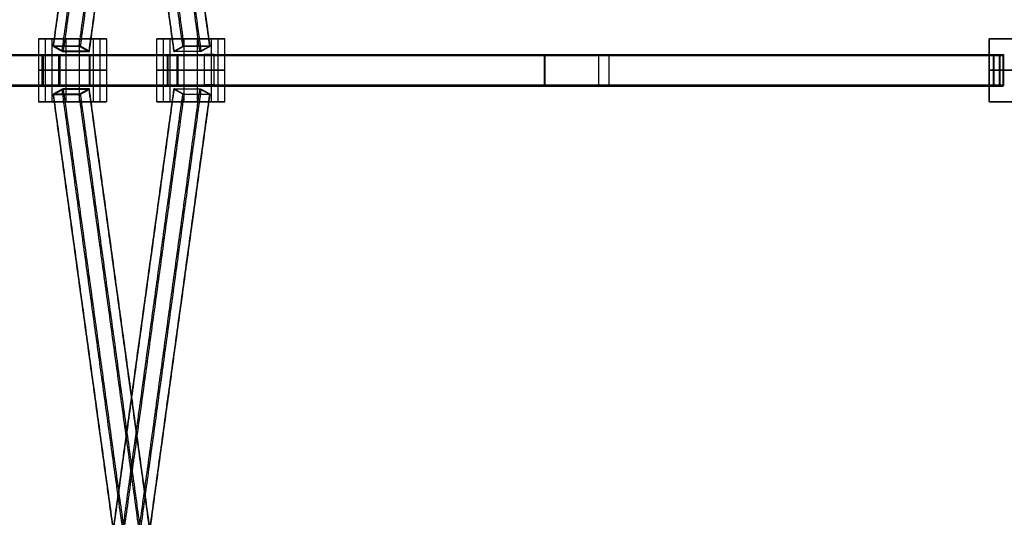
# Model space of a CAD drawing. Header units: metres. Extents: x -0.48 to 6.79, y -0.06 to 3.56.
# Tile 4 of 13: x 1.25 to 3.12, y 0.9 to 1.85. Entities that reach past the tile are written whole.
import ezdxf

# ---------------------------------------------------------------- set-up
doc = ezdxf.new("R2010")
doc.units = ezdxf.units.M
doc.layers.add('0 - Default', color=18, linetype='Continuous', true_color=0x000000)

msp = doc.modelspace()

# ---------------------------------------------------------------- linework, layer by layer
at = {"layer": '0 - Default'}
for p, q in [((1.3008, 1.8096, 3.1496), (1.4047, 1.8096, 3.2096)), ((1.3402, 1.8096, 3.2013), (1.3652, 1.8096, 3.158)), ((1.5258, 1.8096, 2.7599), (1.6297, 1.8096, 2.8199)), ((1.5902, 1.8096, 2.7683), (1.5652, 1.8096, 2.8116)), ((3.0955, 1.8096, 3.2127), (3.2155, 1.8096, 3.2127)), ((3.0955, 1.8096, 3.6627), (3.2155, 1.8096, 3.6627)), ((1.3117, 1.7776, 3.1657), (1.3117, 1.7796, 3.1657)), ((1.3262, 1.7904, 3.1695), (1.3245, 1.7904, 3.1685)), ((1.342, 1.7951, 3.1981), (1.3411, 1.7956, 3.1998)), ((1.3599, 1.7852, 3.1672), (1.3589, 1.7858, 3.1689)), ((1.3765, 1.7904, 3.1985), (1.3747, 1.7904, 3.1975)), ((1.3853, 1.7776, 3.2082), (1.3853, 1.7796, 3.2082)), ((1.5429, 1.7776, 2.7698), (1.5429, 1.7796, 2.7698)), ((1.5557, 1.7904, 2.772), (1.554, 1.7904, 2.771)), ((1.5715, 1.7858, 2.8006), (1.5706, 1.7852, 2.8023)), ((1.5894, 1.7956, 2.7697), (1.5884, 1.7951, 2.7714)), ((1.606, 1.7904, 2.801), (1.6042, 1.7904, 2.8)), ((1.6125, 1.7776, 2.81), (1.6125, 1.7796, 2.81)), ((3.113, 1.7776, 3.6711), (3.113, 1.7796, 3.6711)), ((3.1153, 1.7776, 3.2127), (3.1153, 1.7796, 3.2127)), ((1.2949, 1.7496, 3.1755), (1.2966, 1.7496, 3.1745)), ((1.3269, 1.7496, 3.1569), (1.3286, 1.7496, 3.1559)), ((1.3852, 1.7496, 3.2277), (1.3852, 1.7496, 3.2257)), ((1.3853, 1.7496, 3.1907), (1.3853, 1.7496, 3.1887)), ((1.5341, 1.7496, 2.785), (1.5331, 1.7496, 2.7867)), ((1.5527, 1.7496, 2.753), (1.5517, 1.7496, 2.7547)), ((1.6028, 1.7496, 2.827), (1.6038, 1.7496, 2.8252)), ((1.6212, 1.7496, 2.7949), (1.6222, 1.7496, 2.7931)), ((3.1043, 1.7496, 3.6863), (3.1033, 1.7496, 3.688)), ((3.1152, 1.7496, 3.2302), (3.1152, 1.7496, 3.2322)), ((3.1153, 1.7496, 3.1932), (3.1153, 1.7496, 3.1952)), ((3.1227, 1.7496, 3.6542), (3.1217, 1.7496, 3.6559)), ((1.3117, 1.7196, 3.1657), (1.3117, 1.7216, 3.1657)), ((1.3262, 1.7088, 3.1695), (1.3245, 1.7088, 3.1685)), ((1.3411, 1.7036, 3.1998), (1.342, 1.7042, 3.1981)), ((1.3589, 1.7134, 3.1689), (1.3599, 1.714, 3.1672)), ((1.3765, 1.7088, 3.1985), (1.3747, 1.7088, 3.1975)), ((1.3853, 1.7196, 3.2082), (1.3853, 1.7216, 3.2082)), ((1.5429, 1.7196, 2.7698), (1.5429, 1.7216, 2.7698)), ((1.5557, 1.7088, 2.772), (1.554, 1.7088, 2.771)), ((1.5706, 1.714, 2.8023), (1.5715, 1.7134, 2.8006)), ((1.5884, 1.7042, 2.7714), (1.5894, 1.7036, 2.7697)), ((1.606, 1.7088, 2.801), (1.6042, 1.7088, 2.8)), ((1.6125, 1.7196, 2.81), (1.6125, 1.7216, 2.81)), ((3.113, 1.7196, 3.6711), (3.113, 1.7216, 3.6711)), ((3.1153, 1.7196, 3.2127), (3.1153, 1.7216, 3.2127)), ((1.3008, 1.6896, 3.1496), (1.4047, 1.6896, 3.2096)), ((1.3402, 1.6896, 3.2013), (1.3652, 1.6896, 3.158)), ((1.5258, 1.6896, 2.7599), (1.6297, 1.6896, 2.8199)), ((1.5902, 1.6896, 2.7683), (1.5652, 1.6896, 2.8116)), ((3.0955, 1.6896, 3.2127), (3.2155, 1.6896, 3.2127)), ((3.0955, 1.6896, 3.6627), (3.2155, 1.6896, 3.6627))]:
    msp.add_line(p, q, dxfattribs=at)
for points in [[(1.3161, 1.7951, 3.1831), (1.4308, 2.6291, 2.9844), (1.5456, 3.4631, 2.7856)], [(1.3168, 1.7956, 3.1858), (1.4316, 2.6296, 2.987), (1.5463, 3.4636, 2.7883)], [(1.5624, 1.7951, 2.7564), (1.4477, 2.6291, 2.9552), (1.3329, 3.4631, 3.1539)], [(1.5651, 1.7956, 2.7557), (1.4504, 2.6296, 2.9545), (1.3356, 3.4636, 3.1532)], [(1.3653, 1.7956, 3.2138), (1.4801, 2.6296, 3.015), (1.5948, 3.4636, 2.8163)], [(1.368, 1.7951, 3.2131), (1.4828, 2.6291, 3.0144), (1.5975, 3.4631, 2.8156)], [(1.6136, 1.7956, 2.7837), (1.4989, 2.6296, 2.9825), (1.3841, 3.4636, 3.1812)], [(1.6144, 1.7951, 2.7864), (1.4996, 2.6291, 2.9852), (1.3849, 3.4631, 3.1839)], [(1.5456, 1.7858, 2.7856), (1.4308, 2.6198, 2.9844), (1.3161, 3.4538, 3.1831)], [(1.5463, 1.7852, 2.7883), (1.4316, 2.6192, 2.987), (1.3168, 3.4532, 3.1858)], [(1.3329, 1.7858, 3.1539), (1.4477, 2.6198, 2.9552), (1.5624, 3.4538, 2.7564)], [(1.3356, 1.7852, 3.1532), (1.4504, 2.6192, 2.9545), (1.5651, 3.4532, 2.7557)], [(1.5948, 1.7852, 2.8163), (1.4801, 2.6192, 3.015), (1.3653, 3.4532, 3.2138)], [(1.5975, 1.7858, 2.8156), (1.4828, 2.6198, 3.0144), (1.368, 3.4538, 3.2131)], [(1.3841, 1.7852, 3.1812), (1.4989, 2.6192, 2.9825), (1.6136, 3.4532, 2.7837)], [(1.3849, 1.7858, 3.1839), (1.4996, 2.6198, 2.9852), (1.6144, 3.4538, 2.7864)], [(1.2883, 1.8096, 3.1713), (1.3008, 1.8096, 3.1496), (1.3133, 1.8096, 3.128)], [(1.2883, 1.8096, 3.1713), (1.2883, 1.7496, 3.1713), (1.2883, 1.6896, 3.1713)], [(1.3922, 1.8096, 3.2313), (1.3402, 1.8096, 3.2013), (1.2883, 1.8096, 3.1713)], [(1.3008, 1.8096, 3.1496), (1.3008, 1.7496, 3.1496), (1.3008, 1.6896, 3.1496)], [(1.3133, 1.8096, 3.128), (1.3133, 1.7496, 3.128), (1.3133, 1.6896, 3.128)], [(1.3133, 1.8096, 3.128), (1.3652, 1.8096, 3.158), (1.4172, 1.8096, 3.188)], [(1.3402, 1.8096, 3.2013), (1.3402, 1.7496, 3.2013), (1.3402, 1.6896, 3.2013)], [(1.3652, 1.8096, 3.158), (1.3652, 1.7496, 3.158), (1.3652, 1.6896, 3.158)], [(1.4172, 1.8096, 3.188), (1.4047, 1.8096, 3.2096), (1.3922, 1.8096, 3.2313)], [(1.3922, 1.8096, 3.2313), (1.3922, 1.7496, 3.2313), (1.3922, 1.6896, 3.2313)], [(1.4047, 1.8096, 3.2096), (1.4047, 1.7496, 3.2096), (1.4047, 1.6896, 3.2096)], [(1.4172, 1.8096, 3.188), (1.4172, 1.7496, 3.188), (1.4172, 1.6896, 3.188)], [(1.5133, 1.6896, 2.7816), (1.5133, 1.7496, 2.7816), (1.5133, 1.8096, 2.7816)], [(1.5383, 1.8096, 2.7383), (1.5258, 1.8096, 2.7599), (1.5133, 1.8096, 2.7816)], [(1.5133, 1.8096, 2.7816), (1.5652, 1.8096, 2.8116), (1.6172, 1.8096, 2.8416)], [(1.5258, 1.6896, 2.7599), (1.5258, 1.7496, 2.7599), (1.5258, 1.8096, 2.7599)], [(1.5383, 1.6896, 2.7383), (1.5383, 1.7496, 2.7383), (1.5383, 1.8096, 2.7383)], [(1.6422, 1.8096, 2.7983), (1.5902, 1.8096, 2.7683), (1.5383, 1.8096, 2.7383)], [(1.5652, 1.6896, 2.8116), (1.5652, 1.7496, 2.8116), (1.5652, 1.8096, 2.8116)], [(1.5902, 1.6896, 2.7683), (1.5902, 1.7496, 2.7683), (1.5902, 1.8096, 2.7683)], [(1.6172, 1.6896, 2.8416), (1.6172, 1.7496, 2.8416), (1.6172, 1.8096, 2.8416)], [(1.6172, 1.8096, 2.8416), (1.6297, 1.8096, 2.8199), (1.6422, 1.8096, 2.7983)], [(1.6297, 1.6896, 2.8199), (1.6297, 1.7496, 2.8199), (1.6297, 1.8096, 2.8199)], [(1.6422, 1.6896, 2.7983), (1.6422, 1.7496, 2.7983), (1.6422, 1.8096, 2.7983)], [(3.0955, 1.6896, 3.2377), (3.0955, 1.7496, 3.2377), (3.0955, 1.8096, 3.2377)], [(3.0955, 1.8096, 3.1877), (3.0955, 1.8096, 3.2127), (3.0955, 1.8096, 3.2377)], [(3.0955, 1.6896, 3.1877), (3.0955, 1.7496, 3.1877), (3.0955, 1.8096, 3.1877)], [(3.0955, 1.8096, 3.2377), (3.1555, 1.8096, 3.2377), (3.2155, 1.8096, 3.2377)], [(3.2155, 1.8096, 3.1877), (3.1555, 1.8096, 3.1877), (3.0955, 1.8096, 3.1877)], [(3.0955, 1.6896, 3.2127), (3.0955, 1.7496, 3.2127), (3.0955, 1.8096, 3.2127)], [(3.0955, 1.8096, 3.6877), (3.0955, 1.8096, 3.6627), (3.0955, 1.8096, 3.6377)], [(3.0955, 1.8096, 3.6377), (3.0955, 1.7496, 3.6377), (3.0955, 1.6896, 3.6377)], [(3.0955, 1.8096, 3.6877), (3.0955, 1.7496, 3.6877), (3.0955, 1.6896, 3.6877)], [(3.0955, 1.8096, 3.6377), (3.1555, 1.8096, 3.6377), (3.2155, 1.8096, 3.6377)], [(3.2155, 1.8096, 3.6877), (3.1555, 1.8096, 3.6877), (3.0955, 1.8096, 3.6877)], [(3.0955, 1.8096, 3.6627), (3.0955, 1.7496, 3.6627), (3.0955, 1.6896, 3.6627)], [(0.0382, 1.7796, 1.9161), (0.7861, 1.7796, 2.3505), (1.5341, 1.7796, 2.785)], [(0.0557, 1.7796, 1.8858), (0.8037, 1.7796, 2.3203), (1.5517, 1.7796, 2.7547)], [(0.4277, 1.7796, 1.6786), (0.8621, 1.7796, 2.4265), (1.2966, 1.7796, 3.1745)], [(0.4579, 1.7796, 1.661), (0.8924, 1.7796, 2.409), (1.3269, 1.7796, 3.1569)], [(1.3347, 1.7858, 3.1549), (1.3262, 1.7904, 3.1695), (1.3178, 1.7951, 3.1841)], [(1.3178, 1.7951, 3.1841), (1.342, 1.7951, 3.1981), (1.3663, 1.7951, 3.2121)], [(1.3832, 1.7858, 3.1829), (1.3589, 1.7858, 3.1689), (1.3347, 1.7858, 3.1549)], [(1.3663, 1.7951, 3.2121), (1.3747, 1.7904, 3.1975), (1.3832, 1.7858, 3.1829)], [(1.3852, 1.7796, 3.2257), (2.2502, 1.7796, 3.2279), (3.1152, 1.7796, 3.2302)], [(1.3853, 1.7796, 3.1907), (2.2503, 1.7796, 3.1929), (3.1153, 1.7796, 3.1952)], [(1.5642, 1.7951, 2.7574), (1.5557, 1.7904, 2.772), (1.5473, 1.7858, 2.7866)], [(1.5473, 1.7858, 2.7866), (1.5715, 1.7858, 2.8006), (1.5958, 1.7858, 2.8146)], [(1.6127, 1.7951, 2.7854), (1.5884, 1.7951, 2.7714), (1.5642, 1.7951, 2.7574)], [(1.5958, 1.7858, 2.8146), (1.6042, 1.7904, 2.8), (1.6127, 1.7951, 2.7854)], [(1.6038, 1.7796, 2.8252), (2.3541, 1.7796, 3.2558), (3.1043, 1.7796, 3.6863)], [(1.6212, 1.7796, 2.7949), (2.3715, 1.7796, 3.2254), (3.1217, 1.7796, 3.6559)], [(0.0371, 1.7776, 1.9178), (0.7851, 1.7776, 2.3523), (1.5331, 1.7776, 2.7867)], [(0.0567, 1.7776, 1.8841), (0.8047, 1.7776, 2.3185), (1.5527, 1.7776, 2.753)], [(0.426, 1.7776, 1.6796), (0.8604, 1.7776, 2.4275), (1.2949, 1.7776, 3.1755)], [(0.4597, 1.7776, 1.66), (0.8941, 1.7776, 2.408), (1.3286, 1.7776, 3.1559)], [(1.3269, 1.7776, 3.1569), (1.3117, 1.7776, 3.1657), (1.2966, 1.7776, 3.1745)], [(1.2966, 1.7776, 3.1745), (1.2966, 1.7496, 3.1745), (1.2966, 1.7216, 3.1745)], [(1.3269, 1.7216, 3.1569), (1.3269, 1.7496, 3.1569), (1.3269, 1.7776, 3.1569)], [(1.3852, 1.7216, 3.2257), (1.3852, 1.7496, 3.2257), (1.3852, 1.7776, 3.2257)], [(1.3852, 1.7776, 3.2257), (1.3853, 1.7776, 3.2082), (1.3853, 1.7776, 3.1907)], [(1.3852, 1.7776, 3.2277), (2.2502, 1.7776, 3.2299), (3.1152, 1.7776, 3.2322)], [(1.3853, 1.7776, 3.1907), (1.3853, 1.7496, 3.1907), (1.3853, 1.7216, 3.1907)], [(1.3853, 1.7776, 3.1887), (2.2503, 1.7776, 3.1909), (3.1153, 1.7776, 3.1932)], [(1.5517, 1.7776, 2.7547), (1.5429, 1.7776, 2.7698), (1.5341, 1.7776, 2.785)], [(1.5341, 1.7776, 2.785), (1.5341, 1.7496, 2.785), (1.5341, 1.7216, 2.785)], [(1.5517, 1.7216, 2.7547), (1.5517, 1.7496, 2.7547), (1.5517, 1.7776, 2.7547)], [(1.6028, 1.7776, 2.827), (2.3531, 1.7776, 3.2575), (3.1033, 1.7776, 3.688)], [(1.6038, 1.7216, 2.8252), (1.6038, 1.7496, 2.8252), (1.6038, 1.7776, 2.8252)], [(1.6038, 1.7776, 2.8252), (1.6125, 1.7776, 2.81), (1.6212, 1.7776, 2.7949)], [(1.6212, 1.7776, 2.7949), (1.6212, 1.7496, 2.7949), (1.6212, 1.7216, 2.7949)], [(1.6222, 1.7776, 2.7931), (2.3725, 1.7776, 3.2237), (3.1227, 1.7776, 3.6542)], [(3.1217, 1.7776, 3.6559), (3.113, 1.7776, 3.6711), (3.1043, 1.7776, 3.6863)], [(3.1043, 1.7776, 3.6863), (3.1043, 1.7496, 3.6863), (3.1043, 1.7216, 3.6863)], [(3.1153, 1.7776, 3.1952), (3.1153, 1.7776, 3.2127), (3.1152, 1.7776, 3.2302)], [(3.1152, 1.7776, 3.2302), (3.1152, 1.7496, 3.2302), (3.1152, 1.7216, 3.2302)], [(3.1153, 1.7216, 3.1952), (3.1153, 1.7496, 3.1952), (3.1153, 1.7776, 3.1952)], [(3.1217, 1.7216, 3.6559), (3.1217, 1.7496, 3.6559), (3.1217, 1.7776, 3.6559)], [(1.2883, 1.7496, 3.1713), (1.3008, 1.7496, 3.1496), (1.3133, 1.7496, 3.128)], [(1.3922, 1.7496, 3.2313), (1.3402, 1.7496, 3.2013), (1.2883, 1.7496, 3.1713)], [(1.3133, 1.7496, 3.128), (1.3652, 1.7496, 3.158), (1.4172, 1.7496, 3.188)], [(1.4172, 1.7496, 3.188), (1.4047, 1.7496, 3.2096), (1.3922, 1.7496, 3.2313)], [(1.5383, 1.7496, 2.7383), (1.5258, 1.7496, 2.7599), (1.5133, 1.7496, 2.7816)], [(1.5133, 1.7496, 2.7816), (1.5652, 1.7496, 2.8116), (1.6172, 1.7496, 2.8416)], [(1.6422, 1.7496, 2.7983), (1.5902, 1.7496, 2.7683), (1.5383, 1.7496, 2.7383)], [(1.6172, 1.7496, 2.8416), (1.6297, 1.7496, 2.8199), (1.6422, 1.7496, 2.7983)], [(3.0955, 1.7496, 3.1877), (3.0955, 1.7496, 3.2127), (3.0955, 1.7496, 3.2377)], [(3.0955, 1.7496, 3.2377), (3.1555, 1.7496, 3.2377), (3.2155, 1.7496, 3.2377)], [(3.2155, 1.7496, 3.1877), (3.1555, 1.7496, 3.1877), (3.0955, 1.7496, 3.1877)], [(3.0955, 1.7496, 3.6877), (3.0955, 1.7496, 3.6627), (3.0955, 1.7496, 3.6377)], [(3.0955, 1.7496, 3.6377), (3.1555, 1.7496, 3.6377), (3.2155, 1.7496, 3.6377)], [(3.2155, 1.7496, 3.6877), (3.1555, 1.7496, 3.6877), (3.0955, 1.7496, 3.6877)], [(0.0371, 1.7216, 1.9178), (0.7851, 1.7216, 2.3523), (1.5331, 1.7216, 2.7867)], [(0.0382, 1.7196, 1.9161), (0.7861, 1.7196, 2.3505), (1.5341, 1.7196, 2.785)], [(0.0557, 1.7196, 1.8858), (0.8037, 1.7196, 2.3203), (1.5517, 1.7196, 2.7547)], [(0.0567, 1.7216, 1.8841), (0.8047, 1.7216, 2.3185), (1.5527, 1.7216, 2.753)], [(0.426, 1.7216, 1.6796), (0.8604, 1.7216, 2.4275), (1.2949, 1.7216, 3.1755)], [(0.4277, 1.7196, 1.6786), (0.8621, 1.7196, 2.4265), (1.2966, 1.7196, 3.1745)], [(0.4579, 1.7196, 1.661), (0.8924, 1.7196, 2.409), (1.3269, 1.7196, 3.1569)], [(0.4597, 1.7216, 1.66), (0.8941, 1.7216, 2.408), (1.3286, 1.7216, 3.1559)], [(1.2966, 1.7216, 3.1745), (1.3117, 1.7216, 3.1657), (1.3269, 1.7216, 3.1569)], [(1.3161, 0.0455, 3.1831), (1.4308, 0.8794, 2.9844), (1.5456, 1.7134, 2.7856)], [(1.5456, 0.0362, 2.7856), (1.4308, 0.8702, 2.9844), (1.3161, 1.7042, 3.1831)], [(1.3168, 0.046, 3.1858), (1.4316, 0.88, 2.987), (1.5463, 1.714, 2.7883)], [(1.5463, 0.0356, 2.7883), (1.4316, 0.8696, 2.987), (1.3168, 1.7036, 3.1858)], [(1.3178, 1.7042, 3.1841), (1.3262, 1.7088, 3.1695), (1.3347, 1.7134, 3.1549)], [(1.3663, 1.7042, 3.2121), (1.342, 1.7042, 3.1981), (1.3178, 1.7042, 3.1841)], [(1.5624, 0.0455, 2.7564), (1.4477, 0.8794, 2.9552), (1.3329, 1.7134, 3.1539)], [(1.3329, 0.0362, 3.1539), (1.4477, 0.8702, 2.9552), (1.5624, 1.7042, 2.7564)], [(1.3347, 1.7134, 3.1549), (1.3589, 1.7134, 3.1689), (1.3832, 1.7134, 3.1829)], [(1.5651, 0.046, 2.7557), (1.4504, 0.88, 2.9545), (1.3356, 1.714, 3.1532)], [(1.3356, 0.0356, 3.1532), (1.4504, 0.8696, 2.9545), (1.5651, 1.7036, 2.7557)], [(1.3653, 0.046, 3.2138), (1.4801, 0.88, 3.015), (1.5948, 1.714, 2.8163)], [(1.5948, 0.0356, 2.8163), (1.4801, 0.8696, 3.015), (1.3653, 1.7036, 3.2138)], [(1.3832, 1.7134, 3.1829), (1.3747, 1.7088, 3.1975), (1.3663, 1.7042, 3.2121)], [(1.368, 0.0455, 3.2131), (1.4828, 0.8794, 3.0144), (1.5975, 1.7134, 2.8156)], [(1.5975, 0.0362, 2.8156), (1.4828, 0.8702, 3.0144), (1.368, 1.7042, 3.2131)], [(1.6136, 0.046, 2.7837), (1.4989, 0.88, 2.9825), (1.3841, 1.714, 3.1812)], [(1.3841, 0.0356, 3.1812), (1.4989, 0.8696, 2.9825), (1.6136, 1.7036, 2.7837)], [(1.6144, 0.0455, 2.7864), (1.4996, 0.8794, 2.9852), (1.3849, 1.7134, 3.1839)], [(1.3849, 0.0362, 3.1839), (1.4996, 0.8702, 2.9852), (1.6144, 1.7042, 2.7864)], [(1.3853, 1.7216, 3.1907), (1.3853, 1.7216, 3.2082), (1.3852, 1.7216, 3.2257)], [(1.3852, 1.7216, 3.2277), (2.2502, 1.7216, 3.2299), (3.1152, 1.7216, 3.2322)], [(1.3852, 1.7196, 3.2257), (2.2502, 1.7196, 3.2279), (3.1152, 1.7196, 3.2302)], [(1.3853, 1.7216, 3.1887), (2.2503, 1.7216, 3.1909), (3.1153, 1.7216, 3.1932)], [(1.3853, 1.7196, 3.1907), (2.2503, 1.7196, 3.1929), (3.1153, 1.7196, 3.1952)], [(1.5341, 1.7216, 2.785), (1.5429, 1.7216, 2.7698), (1.5517, 1.7216, 2.7547)], [(1.5958, 1.7134, 2.8146), (1.5715, 1.7134, 2.8006), (1.5473, 1.7134, 2.7866)], [(1.5473, 1.7134, 2.7866), (1.5557, 1.7088, 2.772), (1.5642, 1.7042, 2.7574)], [(1.5642, 1.7042, 2.7574), (1.5884, 1.7042, 2.7714), (1.6127, 1.7042, 2.7854)], [(1.6127, 1.7042, 2.7854), (1.6042, 1.7088, 2.8), (1.5958, 1.7134, 2.8146)], [(1.6028, 1.7216, 2.827), (2.3531, 1.7216, 3.2575), (3.1033, 1.7216, 3.688)], [(1.6212, 1.7216, 2.7949), (1.6125, 1.7216, 2.81), (1.6038, 1.7216, 2.8252)], [(1.6038, 1.7196, 2.8252), (2.3541, 1.7196, 3.2558), (3.1043, 1.7196, 3.6863)], [(1.6212, 1.7196, 2.7949), (2.3715, 1.7196, 3.2254), (3.1217, 1.7196, 3.6559)], [(1.6222, 1.7216, 2.7931), (2.3725, 1.7216, 3.2237), (3.1227, 1.7216, 3.6542)], [(3.1043, 1.7216, 3.6863), (3.113, 1.7216, 3.6711), (3.1217, 1.7216, 3.6559)], [(3.1152, 1.7216, 3.2302), (3.1153, 1.7216, 3.2127), (3.1153, 1.7216, 3.1952)], [(1.2883, 1.6896, 3.1713), (1.3008, 1.6896, 3.1496), (1.3133, 1.6896, 3.128)], [(1.3922, 1.6896, 3.2313), (1.3402, 1.6896, 3.2013), (1.2883, 1.6896, 3.1713)], [(1.3133, 1.6896, 3.128), (1.3652, 1.6896, 3.158), (1.4172, 1.6896, 3.188)], [(1.4172, 1.6896, 3.188), (1.4047, 1.6896, 3.2096), (1.3922, 1.6896, 3.2313)], [(1.5383, 1.6896, 2.7383), (1.5258, 1.6896, 2.7599), (1.5133, 1.6896, 2.7816)], [(1.5133, 1.6896, 2.7816), (1.5652, 1.6896, 2.8116), (1.6172, 1.6896, 2.8416)], [(1.6422, 1.6896, 2.7983), (1.5902, 1.6896, 2.7683), (1.5383, 1.6896, 2.7383)], [(1.6172, 1.6896, 2.8416), (1.6297, 1.6896, 2.8199), (1.6422, 1.6896, 2.7983)], [(3.0955, 1.6896, 3.1877), (3.0955, 1.6896, 3.2127), (3.0955, 1.6896, 3.2377)], [(3.0955, 1.6896, 3.2377), (3.1555, 1.6896, 3.2377), (3.2155, 1.6896, 3.2377)], [(3.2155, 1.6896, 3.1877), (3.1555, 1.6896, 3.1877), (3.0955, 1.6896, 3.1877)], [(3.0955, 1.6896, 3.6877), (3.0955, 1.6896, 3.6627), (3.0955, 1.6896, 3.6377)], [(3.0955, 1.6896, 3.6377), (3.1555, 1.6896, 3.6377), (3.2155, 1.6896, 3.6377)], [(3.2155, 1.6896, 3.6877), (3.1555, 1.6896, 3.6877), (3.0955, 1.6896, 3.6877)]]:
    msp.add_open_spline(points, degree=2, dxfattribs=at)
at = {"layer": '0 - Default', "extrusion": (-0.502266, 0, -0.864713)}
msp.add_rational_spline([(1.3286, 1.7216, 3.1559), (1.3286, 1.7496, 3.1559), (1.3286, 1.7776, 3.1559), (1.3286, 1.7796, 3.1559), (1.3269, 1.7796, 3.1569), (1.3117, 1.7796, 3.1657), (1.2966, 1.7796, 3.1745), (1.2949, 1.7796, 3.1755), (1.2949, 1.7776, 3.1755), (1.2949, 1.7496, 3.1755), (1.2949, 1.7216, 3.1755), (1.2949, 1.7196, 3.1755), (1.2966, 1.7196, 3.1745), (1.3117, 1.7196, 3.1657), (1.3269, 1.7196, 3.1569), (1.3286, 1.7196, 3.1559), (1.3286, 1.7216, 3.1559)], [1, 1, 1, 0.707106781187, 1, 1, 1, 0.707106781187, 1, 1, 1, 0.707106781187, 1, 1, 1, 0.707106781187, 1], degree=2, knots=[0, 0, 0, 0.056, 0.056, 0.0591416, 0.0591416, 0.0941416, 0.0941416, 0.0972832, 0.0972832, 0.1532832, 0.1532832, 0.1564248, 0.1564248, 0.1914248, 0.1914248, 0.1945664, 0.1945664, 0.1945664], dxfattribs=at)
at = {"layer": '0 - Default', "extrusion": (-0.132665, -0.964158, 0.229783)}
msp.add_rational_spline([(1.3653, 1.7956, 3.2138), (1.3671, 1.7956, 3.2148), (1.368, 1.7951, 3.2131), (1.3765, 1.7904, 3.1985), (1.3849, 1.7858, 3.1839), (1.3859, 1.7852, 3.1822), (1.3841, 1.7852, 3.1812), (1.3599, 1.7852, 3.1672), (1.3356, 1.7852, 3.1532), (1.3339, 1.7852, 3.1522), (1.3329, 1.7858, 3.1539), (1.3245, 1.7904, 3.1685), (1.3161, 1.7951, 3.1831), (1.3151, 1.7956, 3.1848), (1.3168, 1.7956, 3.1858), (1.3411, 1.7956, 3.1998), (1.3653, 1.7956, 3.2138)], [1, 0.707106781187, 1, 1, 1, 0.707106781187, 1, 1, 1, 0.707106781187, 1, 1, 1, 0.707106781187, 1, 1, 1], degree=2, knots=[-0.1945664, -0.1945664, -0.1945664, -0.1914248, -0.1914248, -0.1564248, -0.1564248, -0.1532832, -0.1532832, -0.0972832, -0.0972832, -0.0941416, -0.0941416, -0.0591416, -0.0591416, -0.056, -0.056, 0, 0, 0], dxfattribs=at)
at = {"layer": '0 - Default', "extrusion": (0.999997, -3.72011e-15, 0.002618)}
msp.add_rational_spline([(1.3853, 1.7216, 3.1887), (1.3853, 1.7196, 3.1887), (1.3853, 1.7196, 3.1907), (1.3853, 1.7196, 3.2082), (1.3852, 1.7196, 3.2257), (1.3852, 1.7196, 3.2277), (1.3852, 1.7216, 3.2277), (1.3852, 1.7496, 3.2277), (1.3852, 1.7776, 3.2277), (1.3852, 1.7796, 3.2277), (1.3852, 1.7796, 3.2257), (1.3853, 1.7796, 3.2082), (1.3853, 1.7796, 3.1907), (1.3853, 1.7796, 3.1887), (1.3853, 1.7776, 3.1887), (1.3853, 1.7496, 3.1887), (1.3853, 1.7216, 3.1887)], [1, 0.707106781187, 1, 1, 1, 0.707106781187, 1, 1, 1, 0.707106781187, 1, 1, 1, 0.707106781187, 1, 1, 1], degree=2, knots=[-0.1945664, -0.1945664, -0.1945664, -0.1914248, -0.1914248, -0.1564248, -0.1564248, -0.1532832, -0.1532832, -0.0972832, -0.0972832, -0.0941416, -0.0941416, -0.0591416, -0.0591416, -0.056, -0.056, 0, 0, 0], dxfattribs=at)
at = {"layer": '0 - Default', "extrusion": (-0.864713, 3.19701e-15, -0.502266)}
msp.add_rational_spline([(1.5527, 1.7216, 2.753), (1.5527, 1.7496, 2.753), (1.5527, 1.7776, 2.753), (1.5527, 1.7796, 2.753), (1.5517, 1.7796, 2.7547), (1.5429, 1.7796, 2.7698), (1.5341, 1.7796, 2.785), (1.5331, 1.7796, 2.7867), (1.5331, 1.7776, 2.7867), (1.5331, 1.7496, 2.7867), (1.5331, 1.7216, 2.7867), (1.5331, 1.7196, 2.7867), (1.5341, 1.7196, 2.785), (1.5429, 1.7196, 2.7698), (1.5517, 1.7196, 2.7547), (1.5527, 1.7196, 2.753), (1.5527, 1.7216, 2.753)], [1, 1, 1, 0.707106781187, 1, 1, 1, 0.707106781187, 1, 1, 1, 0.707106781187, 1, 1, 1, 0.707106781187, 1], degree=2, knots=[0, 0, 0, 0.056, 0.056, 0.0591416, 0.0591416, 0.0941416, 0.0941416, 0.0972832, 0.0972832, 0.1532832, 0.1532832, 0.1564248, 0.1564248, 0.1914248, 0.1914248, 0.1945664, 0.1945664, 0.1945664], dxfattribs=at)
at = {"layer": '0 - Default', "extrusion": (0.132665, -0.964158, -0.229783)}
for points, weights, knots in [([(1.5948, 1.7852, 2.8163), (1.5966, 1.7852, 2.8173), (1.5975, 1.7858, 2.8156), (1.606, 1.7904, 2.801), (1.6144, 1.7951, 2.7864), (1.6154, 1.7956, 2.7847), (1.6136, 1.7956, 2.7837), (1.5894, 1.7956, 2.7697), (1.5651, 1.7956, 2.7557), (1.5634, 1.7956, 2.7547), (1.5624, 1.7951, 2.7564), (1.554, 1.7904, 2.771), (1.5456, 1.7858, 2.7856), (1.5446, 1.7852, 2.7873), (1.5463, 1.7852, 2.7883), (1.5706, 1.7852, 2.8023), (1.5948, 1.7852, 2.8163)], [1, 0.707106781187, 1, 1, 1, 0.707106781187, 1, 1, 1, 0.707106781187, 1, 1, 1, 0.707106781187, 1, 1, 1], [-0.1945664, -0.1945664, -0.1945664, -0.1914248, -0.1914248, -0.1564248, -0.1564248, -0.1532832, -0.1532832, -0.0972832, -0.0972832, -0.0941416, -0.0941416, -0.0591416, -0.0591416, -0.056, -0.056, 0, 0, 0]), ([(1.3653, 1.7036, 3.2138), (1.3411, 1.7036, 3.1998), (1.3168, 1.7036, 3.1858), (1.3151, 1.7036, 3.1848), (1.3161, 1.7042, 3.1831), (1.3245, 1.7088, 3.1685), (1.3329, 1.7134, 3.1539), (1.3339, 1.714, 3.1522), (1.3356, 1.714, 3.1532), (1.3599, 1.714, 3.1672), (1.3841, 1.714, 3.1812), (1.3859, 1.714, 3.1822), (1.3849, 1.7134, 3.1839), (1.3765, 1.7088, 3.1985), (1.368, 1.7042, 3.2131), (1.3671, 1.7036, 3.2148), (1.3653, 1.7036, 3.2138)], [1, 1, 1, 0.707106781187, 1, 1, 1, 0.707106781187, 1, 1, 1, 0.707106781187, 1, 1, 1, 0.707106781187, 1], [0, 0, 0, 0.056, 0.056, 0.0591416, 0.0591416, 0.0941416, 0.0941416, 0.0972832, 0.0972832, 0.1532832, 0.1532832, 0.1564248, 0.1564248, 0.1914248, 0.1914248, 0.1945664, 0.1945664, 0.1945664])]:
    msp.add_rational_spline(points, weights, degree=2, knots=knots, dxfattribs=at)
at = {"layer": '0 - Default', "extrusion": (-0.867331, 3.19701e-15, -0.497731)}
msp.add_rational_spline([(1.6222, 1.7216, 2.7931), (1.6222, 1.7196, 2.7931), (1.6212, 1.7196, 2.7949), (1.6125, 1.7196, 2.81), (1.6038, 1.7196, 2.8252), (1.6028, 1.7196, 2.827), (1.6028, 1.7216, 2.827), (1.6028, 1.7496, 2.827), (1.6028, 1.7776, 2.827), (1.6028, 1.7796, 2.827), (1.6038, 1.7796, 2.8252), (1.6125, 1.7796, 2.81), (1.6212, 1.7796, 2.7949), (1.6222, 1.7796, 2.7931), (1.6222, 1.7776, 2.7931), (1.6222, 1.7496, 2.7931), (1.6222, 1.7216, 2.7931)], [1, 0.707106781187, 1, 1, 1, 0.707106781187, 1, 1, 1, 0.707106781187, 1, 1, 1, 0.707106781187, 1, 1, 1], degree=2, knots=[-0.1945664, -0.1945664, -0.1945664, -0.1914248, -0.1914248, -0.1564248, -0.1564248, -0.1532832, -0.1532832, -0.0972832, -0.0972832, -0.0941416, -0.0941416, -0.0591416, -0.0591416, -0.056, -0.056, 0, 0, 0], dxfattribs=at)
at = {"layer": '0 - Default', "extrusion": (0.999997, -5.81339e-17, 0.002618)}
msp.add_rational_spline([(2.2503, 1.7216, 3.1909), (2.2503, 1.7496, 3.1909), (2.2503, 1.7776, 3.1909), (2.2503, 1.7796, 3.1909), (2.2503, 1.7796, 3.1929), (2.2503, 1.7796, 3.2104), (2.2502, 1.7796, 3.2279), (2.2502, 1.7796, 3.2299), (2.2502, 1.7776, 3.2299), (2.2502, 1.7496, 3.2299), (2.2502, 1.7216, 3.2299), (2.2502, 1.7196, 3.2299), (2.2502, 1.7196, 3.2279), (2.2503, 1.7196, 3.2104), (2.2503, 1.7196, 3.1929), (2.2503, 1.7196, 3.1909), (2.2503, 1.7216, 3.1909)], [1, 1, 1, 0.707106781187, 1, 1, 1, 0.707106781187, 1, 1, 1, 0.707106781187, 1, 1, 1, 0.707106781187, 1], degree=2, knots=[0, 0, 0, 0.056, 0.056, 0.0591416, 0.0591416, 0.0941416, 0.0941416, 0.0972832, 0.0972832, 0.1532832, 0.1532832, 0.1564248, 0.1564248, 0.1914248, 0.1914248, 0.1945664, 0.1945664, 0.1945664], dxfattribs=at)
at = {"layer": '0 - Default', "extrusion": (0.867331, 0, 0.497731)}
msp.add_rational_spline([(2.3725, 1.7216, 3.2237), (2.3725, 1.7496, 3.2237), (2.3725, 1.7776, 3.2237), (2.3725, 1.7796, 3.2237), (2.3715, 1.7796, 3.2254), (2.3628, 1.7796, 3.2406), (2.3541, 1.7796, 3.2558), (2.3531, 1.7796, 3.2575), (2.3531, 1.7776, 3.2575), (2.3531, 1.7496, 3.2575), (2.3531, 1.7216, 3.2575), (2.3531, 1.7196, 3.2575), (2.3541, 1.7196, 3.2558), (2.3628, 1.7196, 3.2406), (2.3715, 1.7196, 3.2254), (2.3725, 1.7196, 3.2237), (2.3725, 1.7216, 3.2237)], [1, 1, 1, 0.707106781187, 1, 1, 1, 0.707106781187, 1, 1, 1, 0.707106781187, 1, 1, 1, 0.707106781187, 1], degree=2, knots=[0, 0, 0, 0.056, 0.056, 0.0591416, 0.0591416, 0.0941416, 0.0941416, 0.0972832, 0.0972832, 0.1532832, 0.1532832, 0.1564248, 0.1564248, 0.1914248, 0.1914248, 0.1945664, 0.1945664, 0.1945664], dxfattribs=at)
at = {"layer": '0 - Default', "extrusion": (-0.867331, 0, -0.497731)}
msp.add_rational_spline([(3.1227, 1.7216, 3.6542), (3.1227, 1.7496, 3.6542), (3.1227, 1.7776, 3.6542), (3.1227, 1.7796, 3.6542), (3.1217, 1.7796, 3.6559), (3.113, 1.7796, 3.6711), (3.1043, 1.7796, 3.6863), (3.1033, 1.7796, 3.688), (3.1033, 1.7776, 3.688), (3.1033, 1.7496, 3.688), (3.1033, 1.7216, 3.688), (3.1033, 1.7196, 3.688), (3.1043, 1.7196, 3.6863), (3.113, 1.7196, 3.6711), (3.1217, 1.7196, 3.6559), (3.1227, 1.7196, 3.6542), (3.1227, 1.7216, 3.6542)], [1, 1, 1, 0.707106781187, 1, 1, 1, 0.707106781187, 1, 1, 1, 0.707106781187, 1, 1, 1, 0.707106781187, 1], degree=2, knots=[0, 0, 0, 0.056, 0.056, 0.0591416, 0.0591416, 0.0941416, 0.0941416, 0.0972832, 0.0972832, 0.1532832, 0.1532832, 0.1564248, 0.1564248, 0.1914248, 0.1914248, 0.1945664, 0.1945664, 0.1945664], dxfattribs=at)
at = {"layer": '0 - Default', "extrusion": (0.999997, -7.42084e-15, 0.002618)}
msp.add_rational_spline([(3.1153, 1.7216, 3.1932), (3.1153, 1.7496, 3.1932), (3.1153, 1.7776, 3.1932), (3.1153, 1.7796, 3.1932), (3.1153, 1.7796, 3.1952), (3.1153, 1.7796, 3.2127), (3.1152, 1.7796, 3.2302), (3.1152, 1.7796, 3.2322), (3.1152, 1.7776, 3.2322), (3.1152, 1.7496, 3.2322), (3.1152, 1.7216, 3.2322), (3.1152, 1.7196, 3.2322), (3.1152, 1.7196, 3.2302), (3.1153, 1.7196, 3.2127), (3.1153, 1.7196, 3.1952), (3.1153, 1.7196, 3.1932), (3.1153, 1.7216, 3.1932)], [1, 1, 1, 0.707106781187, 1, 1, 1, 0.707106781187, 1, 1, 1, 0.707106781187, 1, 1, 1, 0.707106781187, 1], degree=2, knots=[0, 0, 0, 0.056, 0.056, 0.0591416, 0.0591416, 0.0941416, 0.0941416, 0.0972832, 0.0972832, 0.1532832, 0.1532832, 0.1564248, 0.1564248, 0.1914248, 0.1914248, 0.1945664, 0.1945664, 0.1945664], dxfattribs=at)
at = {"layer": '0 - Default', "extrusion": (0.132665, 0.964158, -0.229783)}
msp.add_rational_spline([(1.5948, 1.714, 2.8163), (1.5706, 1.714, 2.8023), (1.5463, 1.714, 2.7883), (1.5446, 1.714, 2.7873), (1.5456, 1.7134, 2.7856), (1.554, 1.7088, 2.771), (1.5624, 1.7042, 2.7564), (1.5634, 1.7036, 2.7547), (1.5651, 1.7036, 2.7557), (1.5894, 1.7036, 2.7697), (1.6136, 1.7036, 2.7837), (1.6154, 1.7036, 2.7847), (1.6144, 1.7042, 2.7864), (1.606, 1.7088, 2.801), (1.5975, 1.7134, 2.8156), (1.5966, 1.714, 2.8173), (1.5948, 1.714, 2.8163)], [1, 1, 1, 0.707106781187, 1, 1, 1, 0.707106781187, 1, 1, 1, 0.707106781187, 1, 1, 1, 0.707106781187, 1], degree=2, knots=[0, 0, 0, 0.056, 0.056, 0.0591416, 0.0591416, 0.0941416, 0.0941416, 0.0972832, 0.0972832, 0.1532832, 0.1532832, 0.1564248, 0.1564248, 0.1914248, 0.1914248, 0.1945664, 0.1945664, 0.1945664], dxfattribs=at)

doc.saveas('drawing.dxf')
